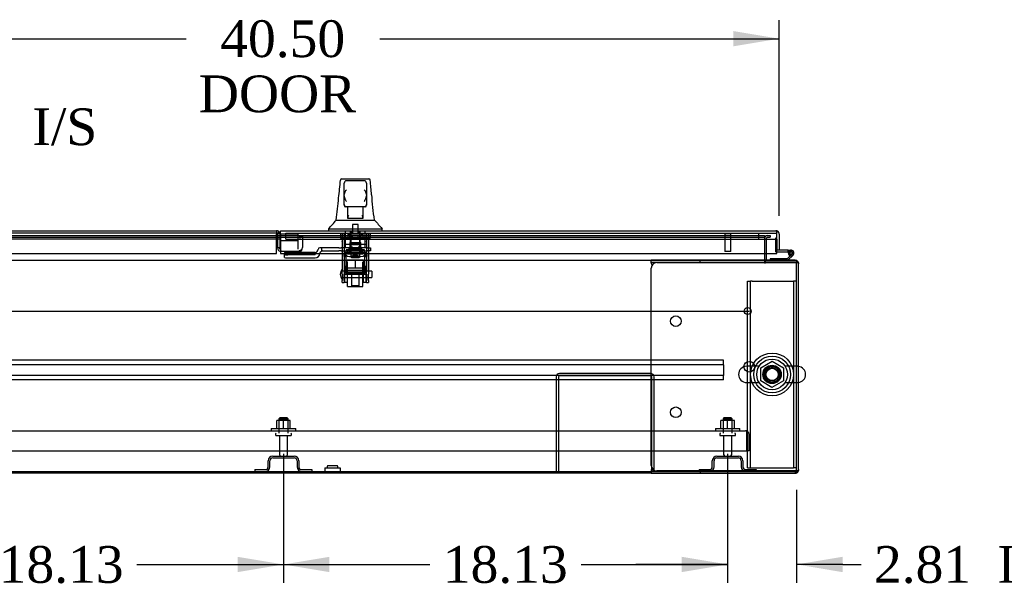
# Model space of a CAD drawing. Header units: inches. Extents: x 1 to 359, y -2 to 239.
# Tile 2 of 17: x 88 to 128, y 23 to 47. Entities that reach past the tile are written whole.
import ezdxf
from ezdxf.enums import TextEntityAlignment as Align
from ezdxf.lldxf.tags import DXFTag

# ---------------------------------------------------------------- set-up
doc = ezdxf.new("R2010")
doc.units = ezdxf.units.IN
doc.header["$MEASUREMENT"] = 0
for name, color, linetype in [('COM40563', 7, 'Continuous'), ('COM43131', 7, 'Continuous'), ('COM50521', 7, 'Continuous'), ('COM50799-1', 7, 'Continuous'), ('COM54578-50', 7, 'Continuous'), ('COM54928-1', 7, 'Continuous'), ('COM55702-52', 7, 'Continuous'), ('COM56694-1', 7, 'Continuous'), ('COM70223', 7, 'Continuous'), ('COM70838', 7, 'Continuous'), ('COM70839-8', 7, 'Continuous'), ('COM71160-1', 7, 'Continuous'), ('COM71161-1', 7, 'Continuous'), ('Default', 7, 'Continuous'), ('GSK11033', 7, 'Continuous'), ('HAN13066', 7, 'Continuous'), ('HAN13066_NUT', 7, 'Continuous'), ('HAN13066_SCREW', 7, 'Continuous'), ('HAN_NUT', 7, 'Continuous'), ('NTS166105', 7, 'Continuous'), ('NTS16640', 7, 'Continuous'), ('NTS166905', 7, 'Continuous'), ('NTS18147', 7, 'Continuous'), ('ROL87452', 7, 'Continuous'), ('RVT17786', 7, 'Continuous'), ('RVT19000', 7, 'Continuous'), ('SCS00680', 7, 'Continuous'), ('SPC87323', 7, 'Continuous'), ('STD21878', 7, 'Continuous'), ('STD26094', 7, 'Continuous'), ('STD26265', 7, 'Continuous'), ('WAF25059', 7, 'Continuous'), ('WAF25362', 7, 'Continuous'), ('WAF25376', 7, 'Continuous'), ('WAM254785', 7, 'Continuous'), ('WAM30038', 7, 'Continuous')]:
    doc.layers.add(name, color=color, linetype=linetype)
doc.styles.add('SEACAD_Times_New_Roman', font='times.ttf')
tags = doc.linetypes.add('CENTER2', pattern=[1.125, 0.75, -0.125, 0.125, -0.125]).pattern_tags.tags
tags[10:11] = [DXFTag(74, 4), DXFTag(75, 0), DXFTag(340, '0'), DXFTag(46, 0.0), DXFTag(50, 0.0), DXFTag(44, 0.0), DXFTag(45, 0.0)]
tags[8:9] = [DXFTag(74, 4), DXFTag(75, 0), DXFTag(340, '0'), DXFTag(46, 0.0), DXFTag(50, 0.0), DXFTag(44, 0.0), DXFTag(45, 0.0)]
tags[6:7] = [DXFTag(74, 4), DXFTag(75, 0), DXFTag(340, '0'), DXFTag(46, 0.0), DXFTag(50, 0.0), DXFTag(44, 0.0), DXFTag(45, 0.0)]
tags[4:5] = [DXFTag(74, 4), DXFTag(75, 0), DXFTag(340, '0'), DXFTag(46, 0.0), DXFTag(50, 0.0), DXFTag(44, 0.0), DXFTag(45, 0.0)]
tags = doc.linetypes.add('HIDDEN2', pattern=[0.1875, 0.125, -0.0625]).pattern_tags.tags
tags[6:7] = [DXFTag(74, 4), DXFTag(75, 0), DXFTag(340, '0'), DXFTag(46, 0.0), DXFTag(50, 0.0), DXFTag(44, 0.0), DXFTag(45, 0.0)]
tags[4:5] = [DXFTag(74, 4), DXFTag(75, 0), DXFTag(340, '0'), DXFTag(46, 0.0), DXFTag(50, 0.0), DXFTag(44, 0.0), DXFTag(45, 0.0)]
doc.dimstyles.new('HAMMOND_(STH_-_300x200)', dxfattribs={"dimtxt": 1.5, "dimasz": 1.875, "dimexe": 0.75, "dimexo": 0.75, "dimgap": 0.375, "dimtad": 0, "dimtih": 1, "dimtoh": 1, "dimzin": 0, "dimdsep": 46, "dimtxsty": 'SEACAD_Times_New_Roman', "dimblk1": '_SE_FILLED', "dimblk2": '_SE_FILLED', "dimsah": 1, "dimcen": 0.75, "dimadec": 0, "dimazin": 0, "dimtfac": 0.8, "dimtofl": 0, "dimtmove": 0, "dimatfit": 3, "dimfxl": 0, "dimtolj": 1, "dimtzin": 0, "dimarcsym": 0})

# ---------------------------------------------------------------- blocks, each defined once
blk = doc.blocks.new('SEANNOT_GROUP4')
at = {"layer": 'Default', "color": 7, "linetype": 'CENTER2'}
blk.add_line((79.919, 34.922), (117.976, 34.922), dxfattribs=at)
blk = doc.blocks.new('SE1')
at = {"layer": 'COM40563', "color": 7, "linetype": 'HIDDEN2'}
for p, q in [((117.907, 36.148), (118.032, 36.148)), ((117.907, 28.523), (117.907, 36.148)), ((118.032, 28.523), (118.032, 36.148)), ((118.092, 36.148), (118.032, 36.148)), ((118.092, 36.148), (119.722, 36.148)), ((119.722, 36.148), (119.782, 36.148)), ((119.782, 36.148), (119.782, 28.523)), ((119.907, 36.148), (119.782, 36.148)), ((117.907, 28.523), (118.032, 28.523)), ((118.032, 28.523), (118.092, 28.523)), ((118.092, 28.523), (119.722, 28.523)), ((119.722, 28.523), (119.782, 28.523)), ((119.907, 28.523), (119.782, 28.523))]:
    blk.add_line(p, q, dxfattribs=at)
blk.add_circle((118.907, 32.336), 0.375, dxfattribs=at)
at = {"layer": 'COM43131', "color": 7, "linetype": 'HIDDEN2'}
for p, q in [((80.112, 30.035), (117.826, 30.035)), ((117.826, 30.035), (117.826, 30.035)), ((117.826, 30.035), (117.826, 30.035)), ((117.826, 30.035), (117.826, 30.035)), ((117.874, 29.892), (117.874, 30.006)), ((117.874, 29.955), (117.913, 30.006)), ((117.874, 29.892), (117.874, 29.955)), ((117.874, 29.211), (117.874, 29.892)), ((117.874, 29.892), (117.874, 29.892)), ((117.874, 29.211), (117.874, 29.892)), ((117.969, 29.211), (117.969, 29.892)), ((80.064, 29.211), (117.874, 29.211)), ((117.969, 29.211), (117.874, 29.211))]:
    blk.add_line(p, q, dxfattribs=at)
for start, end in [(89.9238, 90), (52.4964, 89.8439), (0, 52.4964)]:
    blk.add_arc((117.826, 29.892), 0.143, start, end, dxfattribs=at)
blk.add_open_spline([(117.874, 30.006), (117.866, 30.015), (117.858, 30.022), (117.846, 30.03), (117.842, 30.032), (117.834, 30.034), (117.83, 30.035), (117.826, 30.035)], degree=3, knots=[0, 0, 0, 0, 0.5, 0.5, 0.75, 0.75, 1, 1, 1, 1], dxfattribs=at)
at = {"layer": 'COM50521', "color": 7, "linetype": 'HIDDEN2'}
for p, q in [((110.094, 32.235), (110.094, 28.378)), ((110.189, 32.235), (110.189, 28.378)), ((113.951, 32.378), (110.237, 32.378)), ((113.951, 32.283), (110.237, 32.283)), ((113.999, 28.378), (113.999, 32.235)), ((114.094, 28.378), (114.094, 32.235))]:
    blk.add_line(p, q, dxfattribs=at)
for centre, radius, start, end in [((110.237, 32.235), 0.143, 90, 180), ((110.237, 32.235), 0.048, 90, 180), ((113.951, 32.235), 0.143, 0, 90), ((113.951, 32.235), 0.048, 0, 90)]:
    blk.add_arc(centre, radius, start, end, dxfattribs=at)
at = {"layer": 'COM50799-1', "color": 7, "linetype": 'Continuous'}
for p, q in [((78.841, 38.204), (98.68, 38.204)), ((98.68, 38.204), (98.68, 38.061)), ((98.68, 37.266), (98.68, 38.061)), ((78.793, 37.266), (98.68, 37.266))]:
    blk.add_line(p, q, dxfattribs=at)
at = {"layer": 'COM50799-1', "color": 7, "linetype": 'HIDDEN2'}
for p, q in [((98.728, 38.061), (98.728, 37.502)), ((98.823, 38.061), (98.823, 38.059)), ((98.823, 37.809), (98.823, 37.502)), ((99.604, 37.989), (98.843, 37.989)), ((98.843, 37.922), (98.843, 37.989)), ((99.604, 37.922), (98.843, 37.922)), ((98.843, 37.922), (98.843, 37.4)), ((99.638, 37.999), (99.705, 37.952)), ((99.677, 37.983), (99.747, 37.983)), ((99.747, 37.983), (99.747, 37.518)), ((98.823, 37.502), (98.728, 37.502)), ((98.843, 37.4), (98.871, 37.4)), ((98.871, 37.359), (98.871, 37.4)), ((99.604, 37.4), (99.604, 37.359)), ((99.687, 37.419), (99.705, 37.4)), ((99.747, 37.502), (99.747, 37.518)), ((99.604, 37.359), (98.871, 37.359))]:
    blk.add_line(p, q, dxfattribs=at)
at = {"layer": 'COM50799-1', "color": 7, "linetype": 'Continuous'}
blk.add_arc((98.68, 38.061), 0.143, 19.7124, 90, dxfattribs=at)
at = {"layer": 'COM50799-1', "color": 7, "linetype": 'HIDDEN2'}
for centre, radius, start, end in [((98.68, 38.061), 0.048, 340.9432, 90), ((98.68, 38.061), 0.143, 7.9484, 19.7124), ((98.68, 38.061), 0.143, 0, 7.9484), ((99.687, 38.062), 0.0803, 240.2308, 262.3377), ((98.871, 37.502), 0.143, 180, 270), ((98.871, 37.502), 0.048, 180, 234.3147), ((99.604, 37.502), 0.143, 270, 315), ((99.627, 37.521), 0.121, 310.7019, 358.5657), ((99.604, 37.502), 0.143, 315, 0)]:
    blk.add_arc(centre, radius, start, end, dxfattribs=at)
for centre, major_axis, start_param, end_param in [((99.604, 38.023), (-0.048, 0), 1.570796, 2.356194), ((99.604, 38.023), (-0.143, 0), 1.570796, 2.356194), ((99.604, 37.502), (0.143, 0), 4.712389, 5.497787)]:
    blk.add_ellipse(centre, major_axis=major_axis, ratio=0.707107, start_param=start_param, end_param=end_param, dxfattribs=at)
for points, degree, knots in [([(98.821, 38.08), (98.809, 38.082), (98.8, 38.085), (98.795, 38.086), (98.79, 38.088), (98.785, 38.09), (98.725, 38.045)], 2, [0, 0, 0, 0.5, 0.5, 0.75, 0.75, 1, 1, 1]), ([(99.705, 37.952), (99.718, 37.954), (99.729, 37.959), (99.743, 37.97), (99.747, 37.976), (99.747, 37.983)], 3, [0, 0, 0, 0, 0.5, 0.5, 1, 1, 1, 1])]:
    blk.add_open_spline(points, degree=degree, knots=knots, dxfattribs=at)
at = {"layer": 'COM54578-50', "color": 7, "linetype": 'HIDDEN2'}
for p, q in [((119.041, 37.896), (119.041, 37.372)), ((119.103, 37.896), (119.041, 37.896)), ((118.831, 36.994), (118.831, 36.994)), ((119.066, 37.347), (119.102, 37.347)), ((119.55, 36.994), (119.55, 36.994)), ((119.628, 37.297), (119.566, 37.302)), ((119.579, 37.347), (119.683, 37.347)), ((119.62, 37.292), (119.628, 37.292)), ((119.719, 37.25), (119.698, 37.229))]:
    blk.add_line(p, q, dxfattribs=at)
at = {"layer": 'COM54578-50', "color": 7, "linetype": 'Continuous'}
for p, q in [((119.566, 37.409), (119.198, 37.409)), ((119.566, 37.347), (119.566, 37.409)), ((119.566, 37.409), (119.683, 37.409)), ((118.831, 37.056), (118.831, 36.994)), ((119.524, 37.056), (118.831, 37.056)), ((119.102, 37.347), (119.566, 37.347)), ((119.698, 37.229), (119.524, 37.056)), ((119.55, 36.994), (119.761, 37.205)), ((119.566, 37.347), (119.579, 37.347)), ((119.566, 37.292), (119.62, 37.292)), ((119.62, 37.304), (119.62, 37.279)), ((119.695, 37.354), (119.67, 37.354)), ((119.67, 37.229), (119.695, 37.229)), ((119.745, 37.279), (119.745, 37.304))]:
    blk.add_line(p, q, dxfattribs=at)
at = {"layer": 'COM54578-50', "color": 7, "linetype": 'HIDDEN2'}
for centre, radius, start, end in [((119.066, 37.372), 0.025, 180, 270), ((119.683, 37.292), 0.055, 311.1959, 180), ((119.683, 37.292), 0.055, 180, 311.1959), ((119.683, 37.292), 0.117, 252.9726, 312.392)]:
    blk.add_arc(centre, radius, start, end, dxfattribs=at)
at = {"layer": 'COM54578-50', "color": 7, "linetype": 'Continuous'}
for centre, radius, start, end in [((119.683, 37.292), 0.117, 312.392, 180), ((119.683, 37.292), 0.117, 180, 252.9726), ((119.67, 37.304), 0.05, 90, 180), ((119.67, 37.279), 0.05, 180, 270), ((119.695, 37.304), 0.05, 0, 90), ((119.695, 37.279), 0.05, 270, 0)]:
    blk.add_arc(centre, radius, start, end, dxfattribs=at)
at = {"layer": 'COM54928-1', "color": 7, "linetype": 'Continuous'}
for p, q in [((113.979, 36.899), (113.979, 36.994)), ((115.979, 36.994), (113.979, 36.994)), ((115.979, 36.899), (115.979, 36.994)), ((119.836, 36.994), (115.979, 36.994)), ((113.979, 36.899), (113.979, 36.889)), ((115.979, 36.899), (113.979, 36.899)), ((113.979, 28.621), (113.979, 36.679)), ((113.99, 36.851), (114.003, 36.779)), ((114.199, 36.899), (119.836, 36.899)), ((119.836, 36.899), (115.979, 36.899)), ((119.97, 36.899), (119.836, 36.899)), ((119.836, 36.899), (119.836, 36.899)), ((119.836, 36.899), (119.97, 36.899)), ((119.979, 28.449), (119.979, 36.851)), ((113.979, 28.411), (113.979, 28.401)), ((113.979, 28.401), (113.979, 28.306)), ((113.979, 28.401), (115.979, 28.401)), ((113.979, 28.306), (115.979, 28.306)), ((114.003, 28.521), (113.99, 28.449)), ((119.836, 28.401), (114.199, 28.401)), ((115.979, 28.401), (115.979, 28.306)), ((115.979, 28.401), (119.836, 28.401)), ((115.979, 28.306), (119.836, 28.306)), ((119.97, 28.401), (119.836, 28.401)), ((119.836, 28.401), (119.836, 28.401)), ((119.836, 28.401), (119.97, 28.401))]:
    blk.add_line(p, q, dxfattribs=at)
for centre in [(114.979, 34.509), (117.979, 32.65), (114.979, 30.791)]:
    blk.add_circle(centre, 0.218, dxfattribs=at)
for centre, radius, start, end in [((119.836, 36.851), 0.143, 19.6129, 90), ((114.199, 36.679), 0.22, 90, 180), ((113.671, 36.782), 0.326, 12.3258, 19.284), ((119.836, 36.851), 0.143, 0, 19.6129), ((114.199, 28.621), 0.22, 180, 270), ((113.671, 28.519), 0.326, 340.716, 347.6742), ((119.836, 28.449), 0.143, 270, 340.3871), ((119.836, 28.449), 0.143, 340.3871, 0)]:
    blk.add_arc(centre, radius, start, end, dxfattribs=at)
for centre, start_param, end_param in [((119.836, 36.851), 3.141593, 3.483903), ((119.836, 28.449), 2.799282, 3.141593)]:
    blk.add_ellipse(centre, major_axis=(-0.143, 0), ratio=0.99836, start_param=start_param, end_param=end_param, dxfattribs=at)
at = {"layer": 'COM55702-52', "color": 7, "linetype": 'HIDDEN2'}
for p, q in [((98.531, 29.003), (99.406, 29.003)), ((98.531, 28.931), (99.406, 28.931)), ((116.656, 29.003), (117.531, 29.003)), ((116.656, 28.931), (117.531, 28.931)), ((98.344, 28.566), (98.344, 28.816)), ((98.416, 28.566), (98.416, 28.816)), ((99.522, 28.816), (99.522, 28.566)), ((99.594, 28.816), (99.594, 28.566)), ((116.469, 28.566), (116.469, 28.816)), ((116.541, 28.566), (116.541, 28.816)), ((117.647, 28.816), (117.647, 28.566)), ((117.719, 28.816), (117.719, 28.566)), ((97.806, 28.45), (98.228, 28.45)), ((97.806, 28.45), (97.806, 28.378)), ((99.709, 28.45), (100.131, 28.45)), ((100.131, 28.45), (100.131, 28.378)), ((115.931, 28.45), (116.353, 28.45)), ((115.931, 28.45), (115.931, 28.378)), ((117.834, 28.45), (118.256, 28.45)), ((118.256, 28.45), (118.256, 28.378))]:
    blk.add_line(p, q, dxfattribs=at)
for centre, radius, start, end in [((98.531, 28.816), 0.188, 90, 180), ((98.531, 28.816), 0.116, 90, 180), ((99.406, 28.816), 0.188, 0, 90), ((99.406, 28.816), 0.115, 0, 90), ((116.656, 28.816), 0.187, 90, 180), ((116.656, 28.816), 0.115, 90, 180), ((117.531, 28.816), 0.188, 0, 90), ((117.531, 28.816), 0.116, 0, 90), ((98.228, 28.566), 0.188, 270, 0), ((98.228, 28.566), 0.116, 270, 0), ((99.709, 28.566), 0.188, 180, 270), ((99.709, 28.566), 0.116, 180, 270), ((116.353, 28.566), 0.188, 270, 0), ((116.353, 28.566), 0.116, 270, 0), ((117.834, 28.566), 0.188, 180, 270), ((117.834, 28.566), 0.115, 180, 270)]:
    blk.add_arc(centre, radius, start, end, dxfattribs=at)
at = {"layer": 'COM56694-1', "color": 7, "linetype": 'Continuous'}
for p, q in [((98.841, 38.204), (119.055, 38.204)), ((98.841, 38.061), (98.841, 38.204)), ((119.055, 38.204), (119.055, 38.204)), ((119.055, 38.204), (119.055, 38.204)), ((119.055, 38.204), (119.055, 38.204)), ((119.102, 38.061), (119.102, 38.174)), ((119.103, 38.123), (119.142, 38.174)), ((98.841, 38.061), (98.841, 37.266)), ((119.102, 37.266), (119.102, 38.061)), ((119.103, 38.061), (119.103, 38.123)), ((119.103, 38.061), (119.103, 38.061)), ((119.103, 37.859), (119.103, 37.409)), ((119.198, 38.061), (119.198, 37.409)), ((119.198, 37.409), (119.103, 37.409)), ((98.841, 37.266), (119.102, 37.266))]:
    blk.add_line(p, q, dxfattribs=at)
for start, end in [(89.9238, 90), (52.4964, 89.8439), (0, 52.4964)]:
    blk.add_arc((119.055, 38.061), 0.143, start, end, dxfattribs=at)
blk.add_open_spline([(119.102, 38.174), (119.094, 38.183), (119.087, 38.191), (119.075, 38.198), (119.071, 38.2), (119.063, 38.203), (119.059, 38.204), (119.055, 38.204)], degree=3, knots=[0, 0, 0, 0, 0.5, 0.5, 0.75, 0.75, 1, 1, 1, 1], dxfattribs=at)
at = {"layer": 'COM70223', "color": 7, "linetype": 'HIDDEN2'}
for p, q in [((116.923, 32.922), (80.923, 32.922)), ((116.923, 32.734), (80.923, 32.734)), ((116.923, 32.879), (116.923, 32.922)), ((116.923, 32.777), (116.923, 32.879)), ((116.923, 32.734), (116.923, 32.777)), ((116.923, 32.734), (116.923, 32.297)), ((116.923, 32.297), (80.923, 32.297)), ((116.923, 32.254), (116.923, 32.297)), ((116.923, 32.152), (116.923, 32.254)), ((116.923, 32.109), (116.923, 32.152)), ((116.923, 32.109), (80.923, 32.109))]:
    blk.add_line(p, q, dxfattribs=at)
at = {"layer": 'COM70838', "color": 7, "linetype": 'HIDDEN2'}
for p, q in [((100.386, 37.442), (100.386, 37.444)), ((100.516, 37.502), (100.446, 37.502)), ((100.516, 37.502), (100.516, 37.363)), ((101.229, 37.502), (100.516, 37.502)), ((100.571, 37.377), (101.229, 37.377)), ((101.229, 37.502), (101.317, 37.502)), ((101.317, 37.377), (101.229, 37.377)), ((102.401, 37.502), (101.317, 37.502)), ((101.317, 37.377), (101.883, 37.377)), ((101.918, 37.377), (102.401, 37.377)), ((102.401, 37.502), (102.526, 37.502)), ((102.526, 37.377), (102.401, 37.377)), ((102.526, 37.502), (102.526, 37.377)), ((100.261, 37.316), (99.016, 37.316)), ((99.016, 37.316), (99.016, 37.234)), ((99.016, 37.108), (99.016, 37.234)), ((100.261, 37.216), (99.141, 37.216)), ((99.141, 37.09), (100.261, 37.09)), ((100.261, 37.216), (100.261, 37.319)), ((100.454, 37.283), (100.454, 37.26))]:
    blk.add_line(p, q, dxfattribs=at)
for centre, radius, start, end in [((100.261, 37.444), 0.125, 270, 0), ((100.446, 37.442), 0.06, 90, 180), ((100.571, 37.26), 0.117, 90, 118.0398), ((100.261, 37.283), 0.193, 270, 0), ((100.571, 37.26), 0.117, 118.0398, 180)]:
    blk.add_arc(centre, radius, start, end, dxfattribs=at)
for centre, major_axis, start_param, end_param in [((99.141, 37.234), (-0.125, 0), 0, 1.570796), ((99.141, 37.108), (0.125, 0), 3.141593, 4.712389)]:
    blk.add_ellipse(centre, major_axis=major_axis, ratio=0.145455, start_param=start_param, end_param=end_param, dxfattribs=at)
at = {"layer": 'COM70839-8', "color": 7, "linetype": 'HIDDEN2'}
for p, q in [((101.37, 38.08), (101.37, 37.77)), ((101.44, 38.08), (101.37, 38.08)), ((101.37, 37.76), (101.37, 37.77)), ((101.44, 38.08), (101.44, 37.77)), ((101.44, 37.77), (101.44, 37.76)), ((102.362, 38.08), (102.362, 37.77)), ((102.432, 38.08), (102.362, 38.08)), ((102.362, 37.76), (102.362, 37.77)), ((102.432, 38.08), (102.432, 37.77)), ((102.432, 37.77), (102.432, 37.76)), ((101.37, 37.76), (101.37, 36.589)), ((101.44, 37.76), (101.44, 36.589)), ((102.362, 37.637), (101.44, 37.637)), ((102.362, 37.76), (102.362, 36.589)), ((102.432, 37.76), (102.432, 36.589)), ((101.44, 37.31), (102.362, 37.31)), ((101.667, 37.322), (101.667, 37.358)), ((102.135, 37.358), (102.135, 37.322)), ((101.37, 36.425), (101.37, 36.589)), ((101.44, 36.589), (101.44, 36.425)), ((102.362, 36.425), (102.362, 36.589)), ((102.432, 36.589), (102.432, 36.425)), ((101.37, 36.425), (101.37, 36.167)), ((101.37, 36.092), (101.37, 36.167)), ((102.362, 36.488), (101.44, 36.488)), ((101.44, 36.167), (101.44, 36.425)), ((101.44, 36.423), (102.362, 36.423)), ((101.44, 36.167), (101.44, 36.092)), ((102.362, 36.425), (102.362, 36.167)), ((102.362, 36.092), (102.362, 36.167)), ((102.432, 36.167), (102.432, 36.425)), ((102.432, 36.167), (102.432, 36.092)), ((101.37, 36.092), (101.44, 36.092)), ((102.362, 36.092), (102.432, 36.092))]:
    blk.add_line(p, q, dxfattribs=at)
blk.add_ellipse((101.901, 37.634), major_axis=(-0.14, 0), ratio=0.014373, dxfattribs=at)
for centre, major_axis in [((101.901, 37.358), (-0.234, 0)), ((101.901, 37.322), (0.234, 0))]:
    blk.add_ellipse(centre, major_axis=major_axis, ratio=0.014373, start_param=3.141593, end_param=6.283185, dxfattribs=at)
at = {"layer": 'COM71160-1', "color": 7, "linetype": 'HIDDEN2'}
for p, q in [((118.676, 37.266), (118.676, 37.899)), ((118.712, 38.007), (118.834, 38.007)), ((118.712, 37.935), (118.834, 37.935)), ((118.834, 38.007), (118.834, 37.935)), ((118.634, 36.994), (119.848, 36.994)), ((118.634, 36.922), (118.634, 36.994)), ((119.871, 28.306), (119.836, 28.306))]:
    blk.add_line(p, q, dxfattribs=at)
at = {"layer": 'COM71160-1', "color": 7, "linetype": 'Continuous'}
for p, q in [((118.676, 37.03), (118.676, 37.266)), ((119.848, 36.994), (119.871, 36.994)), ((119.979, 36.886), (119.979, 36.851)), ((113.979, 28.306), (83.916, 28.306)), ((119.979, 28.449), (119.979, 28.414))]:
    blk.add_line(p, q, dxfattribs=at)
at = {"layer": 'COM71160-1', "color": 7, "linetype": 'HIDDEN2'}
for centre, radius, start, end in [((118.712, 37.899), 0.108, 90, 180), ((118.712, 37.899), 0.036, 90, 180), ((118.712, 37.03), 0.108, 199.1901, 223.7617), ((118.712, 37.03), 0.036, 260.4396, 270), ((119.871, 36.886), 0.036, 0, 90), ((119.871, 28.414), 0.036, 270, 0)]:
    blk.add_arc(centre, radius, start, end, dxfattribs=at)
at = {"layer": 'COM71160-1', "color": 7, "linetype": 'Continuous'}
for centre, radius, start, end in [((118.712, 37.03), 0.108, 180, 199.1901), ((118.712, 37.03), 0.036, 180, 260.4396), ((119.871, 36.886), 0.108, 0, 90), ((119.871, 28.414), 0.108, 270, 0)]:
    blk.add_arc(centre, radius, start, end, dxfattribs=at)
at = {"layer": 'COM71161-1', "color": 7, "linetype": 'HIDDEN2'}
for p, q in [((79.291, 38.007), (118.604, 38.007)), ((79.291, 37.935), (118.604, 37.935)), ((118.604, 38.007), (118.604, 37.935)), ((118.604, 37.935), (118.604, 37.899)), ((118.604, 37.899), (118.604, 37.266)), ((113.979, 36.994), (118.604, 36.994)), ((118.604, 36.994), (118.604, 36.886)), ((118.604, 36.994), (118.604, 36.994)), ((118.604, 36.886), (118.634, 36.886)), ((119.907, 36.922), (118.634, 36.922)), ((118.634, 36.886), (118.634, 36.922)), ((119.907, 28.378), (119.907, 36.922)), ((113.979, 28.378), (119.907, 28.378))]:
    blk.add_line(p, q, dxfattribs=at)
at = {"layer": 'COM71161-1', "color": 7, "linetype": 'Continuous'}
for p, q in [((83.916, 36.994), (113.979, 36.994)), ((118.604, 37.266), (118.604, 37.03)), ((118.604, 36.994), (118.604, 37.03)), ((83.916, 28.378), (113.979, 28.378))]:
    blk.add_line(p, q, dxfattribs=at)
at = {"layer": 'GSK11033', "color": 7, "linetype": 'HIDDEN2'}
for p, q in [((98.68, 38.109), (78.793, 38.109)), ((98.68, 37.859), (78.793, 37.859)), ((99.573, 38.059), (98.841, 38.059)), ((98.841, 37.809), (99.573, 37.809)), ((99.071, 37.859), (99.071, 38.109)), ((99.071, 38.109), (119.102, 38.109)), ((99.071, 37.859), (119.102, 37.859)), ((99.573, 37.809), (99.573, 38.059)), ((99.573, 37.454), (99.573, 37.809)), ((118.353, 38.109), (118.353, 37.859)), ((98.823, 37.454), (98.823, 37.502)), ((98.871, 37.454), (98.823, 37.454))]:
    blk.add_line(p, q, dxfattribs=at)
at = {"layer": 'GSK11033', "color": 7, "linetype": 'Continuous'}
for p, q in [((98.824, 38.109), (98.68, 38.109)), ((98.824, 37.859), (98.68, 37.859)), ((98.841, 38.059), (98.823, 38.059)), ((98.823, 38.059), (98.823, 37.809)), ((98.823, 37.809), (98.841, 37.809)), ((98.824, 38.109), (98.824, 37.859)), ((119.102, 38.109), (119.103, 38.109)), ((119.102, 37.859), (119.103, 37.859)), ((119.103, 37.859), (119.103, 38.109))]:
    blk.add_line(p, q, dxfattribs=at)
at = {"layer": 'HAN13066', "color": 7, "linetype": 'Continuous'}
for p, q in [((101.295, 40.263), (101.295, 40.265)), ((101.355, 40.319), (102.446, 40.319)), ((102.266, 40.239), (101.536, 40.239)), ((102.506, 40.264), (102.506, 40.262)), ((101.446, 39.676), (101.446, 40.149)), ((102.356, 40.149), (102.356, 39.676)), ((101.446, 39.269), (101.446, 39.676)), ((102.356, 39.676), (102.356, 39.269)), ((101.446, 39.239), (101.446, 39.269)), ((101.536, 39.179), (101.506, 39.179)), ((102.266, 39.179), (101.536, 39.179)), ((101.601, 38.747), (101.601, 39.179)), ((102.201, 39.179), (102.201, 38.747)), ((102.296, 39.179), (102.266, 39.179)), ((102.356, 39.269), (102.356, 39.239)), ((101.111, 38.639), (101.321, 38.639)), ((101.321, 38.639), (101.434, 38.639)), ((101.434, 38.639), (101.642, 38.639)), ((101.601, 38.707), (101.601, 38.747)), ((101.816, 38.704), (101.631, 38.704)), ((101.642, 38.639), (101.71, 38.639)), ((101.71, 38.639), (101.801, 38.639)), ((101.801, 38.639), (101.841, 38.639)), ((101.986, 38.704), (101.816, 38.704)), ((101.841, 38.639), (101.96, 38.639)), ((101.96, 38.639), (102.257, 38.639)), ((102.171, 38.704), (101.986, 38.704)), ((102.201, 38.747), (102.201, 38.707)), ((102.257, 38.639), (102.367, 38.639)), ((102.367, 38.639), (102.69, 38.639)), ((100.811, 38.287), (100.811, 38.204)), ((100.811, 38.284), (101.162, 38.284)), ((101.162, 38.284), (101.395, 38.284)), ((101.395, 38.284), (101.841, 38.284)), ((101.841, 38.284), (101.96, 38.284)), ((101.96, 38.284), (102.011, 38.284)), ((102.011, 38.284), (102.159, 38.284)), ((102.159, 38.284), (102.639, 38.284)), ((102.639, 38.284), (102.99, 38.284)), ((102.99, 38.204), (102.99, 38.287))]:
    blk.add_line(p, q, dxfattribs=at)
at = {"layer": 'HAN13066', "color": 7, "linetype": 'HIDDEN2'}
for p, q in [((101.505, 37.502), (101.505, 38.204)), ((101.701, 37.502), (101.701, 38.204)), ((101.738, 38.204), (101.738, 38.079)), ((102.063, 38.079), (102.063, 38.204)), ((102.1, 37.502), (102.1, 38.204)), ((102.296, 37.502), (102.296, 38.204)), ((101.741, 37.377), (101.741, 37.502)), ((102.061, 37.377), (102.061, 37.502)), ((101.741, 36.472), (101.741, 35.951)), ((102.061, 35.951), (102.061, 36.472)), ((102.061, 35.951), (101.741, 35.951)), ((101.741, 35.951), (101.771, 35.921)), ((101.771, 35.921), (102.031, 35.921)), ((102.031, 35.921), (102.061, 35.951))]:
    blk.add_line(p, q, dxfattribs=at)
at = {"layer": 'HAN13066', "color": 7, "linetype": 'Continuous'}
for centre, radius, start, end in [((101.355, 40.259), 0.06, 89.9925, 174.0071), ((101.536, 40.149), 0.09, 90, 180), ((102.266, 40.149), 0.09, 0, 90), ((102.446, 40.259), 0.06, 5.5758, 90.0089), ((101.705, 39.668), 0.259, 130.7149, 177.9019), ((102.096, 39.668), 0.259, 2.0981, 49.2851), ((42.237, 46.031), 59.339, 352.84306, 353.72201), ((101.487, 39.676), 0.0411, 178.3464, 179.9974), ((102.314, 39.676), 0.0411, 0.0026, 1.6536), ((109.798, 39.916), 7.239, 181.9265, 190.161), ((101.536, 39.269), 0.09, 180, 270), ((101.506, 39.239), 0.06, 180, 270), ((102.266, 39.269), 0.09, 270, 0), ((102.296, 39.239), 0.06, 270, 0), ((97.359, 41.618), 4.799, 315.9905, 321.6256), ((115.106, 48.828), 16.062, 219.3746, 221.0327)]:
    blk.add_arc(centre, radius, start, end, dxfattribs=at)
for points in [[(101.22, 39.543), (101.245, 39.783), (101.27, 40.023), (101.295, 40.263)], [(102.563, 39.672), (102.544, 39.869), (102.525, 40.066), (102.506, 40.262)]]:
    blk.add_open_spline(points, degree=3, dxfattribs=at)
for points, knots in [([(101.536, 39.393), (101.53, 39.406), (101.525, 39.418), (101.515, 39.442), (101.51, 39.454), (101.495, 39.491), (101.486, 39.515), (101.473, 39.55), (101.469, 39.562), (101.462, 39.586), (101.458, 39.598), (101.45, 39.633), (101.446, 39.655), (101.446, 39.677)], [0, 0, 0, 0, 0.125, 0.125, 0.25, 0.25, 0.5, 0.5, 0.625, 0.625, 0.75, 0.75, 1, 1, 1, 1]), ([(102.355, 39.677), (102.355, 39.655), (102.351, 39.633), (102.343, 39.598), (102.339, 39.586), (102.332, 39.562), (102.328, 39.55), (102.315, 39.515), (102.306, 39.491), (102.291, 39.454), (102.286, 39.442), (102.276, 39.418), (102.271, 39.406), (102.266, 39.393)], [0, 0, 0, 0, 0.25, 0.25, 0.375, 0.375, 0.5, 0.5, 0.75, 0.75, 0.875, 0.875, 1, 1, 1, 1]), ([(101.601, 38.747), (101.601, 38.753), (101.602, 38.76), (101.606, 38.773), (101.608, 38.78), (101.617, 38.8), (101.624, 38.814), (101.631, 38.829)], [0, 0, 0, 0, 0.25, 0.25, 0.5, 0.5, 1, 1, 1, 1]), ([(101.631, 38.704), (101.627, 38.704), (101.623, 38.704), (101.615, 38.704), (101.612, 38.704), (101.606, 38.704), (101.604, 38.704), (101.601, 38.705), (101.601, 38.706), (101.601, 38.707)], [0, 0, 0, 0, 0.25, 0.25, 0.5, 0.5, 0.75, 0.75, 1, 1, 1, 1]), ([(102.171, 38.829), (102.177, 38.814), (102.184, 38.8), (102.193, 38.78), (102.195, 38.773), (102.199, 38.76), (102.201, 38.753), (102.201, 38.747)], [0, 0, 0, 0, 0.5, 0.5, 0.75, 0.75, 1, 1, 1, 1]), ([(102.201, 38.707), (102.201, 38.706), (102.2, 38.705), (102.197, 38.704), (102.195, 38.704), (102.186, 38.703), (102.178, 38.704), (102.171, 38.704)], [0, 0, 0, 0, 0.25, 0.25, 0.5, 0.5, 1, 1, 1, 1])]:
    blk.add_open_spline(points, degree=3, knots=knots, dxfattribs=at)
at = {"layer": 'HAN13066_NUT', "color": 7, "linetype": 'HIDDEN2'}
for p, q in [((101.901, 37.002), (101.568, 37.002)), ((101.568, 36.677), (101.568, 37.002)), ((102.233, 37.002), (101.901, 37.002)), ((101.901, 36.677), (101.901, 37.002)), ((102.233, 36.677), (102.233, 37.002)), ((101.734, 36.677), (101.568, 36.677)), ((101.568, 36.677), (101.568, 36.627)), ((101.598, 36.597), (102.203, 36.597)), ((101.901, 36.677), (101.734, 36.677)), ((102.067, 36.677), (101.901, 36.677)), ((102.233, 36.677), (102.067, 36.677)), ((102.233, 36.627), (102.233, 36.677))]:
    blk.add_line(p, q, dxfattribs=at)
for centre, start, end in [((101.598, 36.627), 180, 270), ((102.203, 36.627), 270, 0)]:
    blk.add_arc(centre, 0.03, start, end, dxfattribs=at)
at = {"layer": 'HAN13066_SCREW', "color": 7, "linetype": 'HIDDEN2'}
for p, q in [((102.017, 38.454), (101.785, 38.454)), ((101.785, 38.454), (101.785, 38.079)), ((102.017, 38.079), (102.017, 38.454)), ((102.163, 38.079), (101.638, 38.079)), ((101.638, 38.079), (101.638, 38.009)), ((102.163, 38.009), (101.638, 38.009)), ((101.678, 37.872), (101.678, 38.009)), ((101.678, 37.872), (101.789, 37.872)), ((101.789, 37.872), (101.789, 38.009)), ((101.789, 37.872), (102.012, 37.872)), ((102.012, 37.872), (102.012, 38.009)), ((102.012, 37.872), (102.123, 37.872)), ((102.123, 37.872), (102.123, 38.009)), ((102.163, 38.009), (102.163, 38.079))]:
    blk.add_line(p, q, dxfattribs=at)
at = {"layer": 'HAN_NUT', "color": 7, "linetype": 'HIDDEN2'}
for p, q in [((101.289, 38.109), (101.289, 37.894)), ((101.289, 37.894), (101.595, 37.894)), ((101.595, 38.109), (101.595, 37.894)), ((101.595, 37.894), (102.207, 37.894)), ((102.207, 38.109), (102.207, 37.894)), ((102.207, 37.894), (102.513, 37.894)), ((102.513, 38.109), (102.513, 37.894))]:
    blk.add_line(p, q, dxfattribs=at)
at = {"layer": 'NTS166105', "color": 7, "linetype": 'HIDDEN2'}
for p, q in [((98.967, 30.451), (98.695, 30.451)), ((98.695, 30.131), (98.695, 30.451)), ((99.245, 30.451), (98.967, 30.451)), ((98.967, 30.131), (98.967, 30.451)), ((99.245, 30.131), (99.245, 30.451)), ((117.092, 30.451), (116.82, 30.451)), ((116.82, 30.131), (116.82, 30.451)), ((117.37, 30.451), (117.092, 30.451)), ((117.092, 30.131), (117.092, 30.451)), ((117.37, 30.131), (117.37, 30.451))]:
    blk.add_line(p, q, dxfattribs=at)
at = {"layer": 'NTS16640', "color": 7, "linetype": 'HIDDEN2'}
for p, q in [((100.75, 28.58), (100.75, 28.52)), ((101.158, 28.61), (100.78, 28.61)), ((101.188, 28.52), (101.188, 28.58)), ((100.65, 28.52), (101.288, 28.52)), ((100.65, 28.52), (100.65, 28.378)), ((101.288, 28.52), (101.288, 28.378))]:
    blk.add_line(p, q, dxfattribs=at)
for centre, start, end in [((100.78, 28.58), 90, 180), ((101.158, 28.58), 0, 90)]:
    blk.add_arc(centre, 0.03, start, end, dxfattribs=at)
at = {"layer": 'NTS166905', "color": 7, "linetype": 'HIDDEN2'}
for p, q in [((118.442, 32.599), (118.907, 32.871)), ((118.442, 32.073), (118.442, 32.599)), ((118.907, 32.871), (119.372, 32.599)), ((119.372, 32.599), (119.372, 32.073)), ((118.902, 31.798), (118.442, 32.073)), ((119.372, 32.073), (118.902, 31.798))]:
    blk.add_line(p, q, dxfattribs=at)
blk.add_circle((118.907, 32.336), 0.263, dxfattribs=at)
at = {"layer": 'NTS18147', "color": 7, "linetype": 'HIDDEN2'}
for p, q in [((101.681, 37.715), (102.121, 37.715)), ((101.681, 37.715), (101.681, 37.277)), ((101.681, 37.715), (102.121, 37.715)), ((102.121, 37.277), (102.121, 37.715)), ((101.506, 37.277), (101.438, 37.277)), ((101.438, 37.277), (101.438, 37.214)), ((101.506, 37.277), (101.438, 37.277)), ((101.438, 37.214), (101.506, 37.214)), ((101.438, 37.214), (101.438, 37.152)), ((101.438, 37.214), (101.506, 37.214)), ((101.438, 37.152), (101.501, 37.152)), ((101.438, 37.152), (101.501, 37.152)), ((101.501, 37.214), (101.501, 37.152)), ((101.832, 37.277), (101.506, 37.277)), ((101.506, 37.214), (101.506, 37.277)), ((101.832, 37.277), (101.506, 37.277)), ((101.506, 37.214), (101.506, 37.214)), ((101.669, 37.152), (101.701, 37.152)), ((101.669, 37.152), (101.701, 37.152)), ((101.681, 37.277), (101.681, 37.277)), ((101.969, 37.277), (101.832, 37.277)), ((101.832, 37.277), (101.832, 37.214)), ((101.969, 37.277), (101.832, 37.277)), ((101.832, 37.214), (101.969, 37.214)), ((101.832, 37.214), (101.969, 37.214)), ((101.832, 37.214), (101.832, 37.214)), ((102.295, 37.277), (101.969, 37.277)), ((101.969, 37.214), (101.969, 37.277)), ((102.295, 37.277), (101.969, 37.277)), ((101.969, 37.214), (101.969, 37.214)), ((102.101, 37.152), (102.132, 37.152)), ((102.101, 37.152), (102.132, 37.152)), ((102.121, 37.277), (102.121, 37.277)), ((102.364, 37.277), (102.295, 37.277)), ((102.295, 37.277), (102.295, 37.214)), ((102.364, 37.277), (102.295, 37.277)), ((102.295, 37.214), (102.364, 37.214)), ((102.295, 37.214), (102.364, 37.214)), ((102.295, 37.214), (102.295, 37.214)), ((102.301, 37.214), (102.301, 37.152)), ((102.301, 37.152), (102.364, 37.152)), ((102.301, 37.152), (102.364, 37.152)), ((102.364, 37.214), (102.364, 37.277)), ((102.364, 37.214), (102.364, 37.152))]:
    blk.add_line(p, q, dxfattribs=at)
for centre, start_param, end_param in [((101.669, 37.471), 2.506883, 3.776302), ((101.669, 37.471), 3.141593, 3.776302), ((101.701, 37.471), 3.141593, 3.776302), ((102.101, 37.471), 2.506883, 3.141593), ((102.132, 37.471), 2.506883, 3.776302), ((102.132, 37.471), 2.506883, 3.776302)]:
    blk.add_ellipse(centre, major_axis=(0, 0.318), ratio=0.866025, start_param=start_param, end_param=end_param, dxfattribs=at)
at = {"layer": 'ROL87452', "color": 7, "linetype": 'HIDDEN2'}
for p, q in [((101.588, 35.922), (101.588, 36.922)), ((102.213, 35.922), (102.213, 36.922)), ((101.588, 35.922), (102.213, 35.922))]:
    blk.add_line(p, q, dxfattribs=at)
at = {"layer": 'RVT17786', "color": 7, "linetype": 'HIDDEN2'}
for p, q in [((102.58, 36.547), (101.37, 36.547)), ((101.37, 36.297), (102.58, 36.297)), ((102.58, 36.547), (102.58, 36.297))]:
    blk.add_line(p, q, dxfattribs=at)
blk.add_arc((101.603, 36.422), 0.318, 137.1291, 222.8709, dxfattribs=at)
at = {"layer": 'RVT19000', "color": 7, "linetype": 'HIDDEN2'}
for p, q in [((101.588, 37.377), (101.588, 37.264)), ((101.706, 37.502), (101.706, 37.377)), ((101.76, 37.714), (102.041, 37.714)), ((101.76, 37.714), (101.76, 37.634)), ((101.76, 37.564), (101.76, 37.502)), ((101.883, 37.377), (101.918, 37.377)), ((102.041, 37.634), (102.041, 37.714)), ((102.041, 37.502), (102.041, 37.564)), ((102.096, 37.377), (102.096, 37.502)), ((102.213, 37.264), (102.213, 37.377)), ((101.588, 37.264), (102.213, 37.264))]:
    blk.add_line(p, q, dxfattribs=at)
at = {"layer": 'SCS00680', "color": 7, "linetype": 'HIDDEN2'}
for p, q in [((118.377, 32.667), (117.871, 32.667)), ((119.942, 32.667), (119.437, 32.667)), ((117.871, 32.005), (118.377, 32.005)), ((119.437, 32.005), (119.942, 32.005))]:
    blk.add_line(p, q, dxfattribs=at)
for radius in [0.625, 0.312, 0.252]:
    blk.add_circle((118.907, 32.336), radius, dxfattribs=at)
for centre, start, end in [((117.871, 32.336), 90, 270), ((119.942, 32.336), 83.7081, 90), ((119.942, 32.336), 270, 276.2919)]:
    blk.add_arc(centre, 0.331, start, end, dxfattribs=at)
at = {"layer": 'SCS00680', "color": 7, "linetype": 'Continuous'}
blk.add_arc((119.942, 32.336), 0.331, 276.2919, 83.7081, dxfattribs=at)
at = {"layer": 'SPC87323', "color": 7, "linetype": 'HIDDEN2'}
for p, q in [((101.508, 37.377), (101.508, 36.472)), ((101.663, 37.502), (101.663, 37.377)), ((101.673, 37.502), (101.673, 37.377)), ((102.128, 37.502), (102.128, 37.377)), ((102.138, 37.502), (102.138, 37.377)), ((102.293, 36.472), (102.293, 37.377)), ((101.508, 36.472), (102.293, 36.472))]:
    blk.add_line(p, q, dxfattribs=at)
at = {"layer": 'STD21878', "color": 7, "linetype": 'HIDDEN2'}
for p, q in [((116.962, 38.109), (116.962, 38.077)), ((117.243, 38.077), (116.962, 38.077)), ((116.978, 38.077), (116.978, 37.359)), ((117.228, 37.359), (117.228, 38.077)), ((117.243, 38.077), (117.243, 38.109)), ((117.228, 37.359), (116.978, 37.359))]:
    blk.add_line(p, q, dxfattribs=at)
blk.add_circle((117.907, 34.922), 0.141, dxfattribs=at)
at = {"layer": 'STD26094', "color": 7, "linetype": 'HIDDEN2'}
for p, q in [((98.819, 30.565), (98.781, 30.528)), ((99.119, 30.565), (98.819, 30.565)), ((99.156, 30.528), (99.119, 30.565)), ((116.944, 30.565), (116.906, 30.528)), ((117.244, 30.565), (116.944, 30.565)), ((117.281, 30.528), (117.244, 30.565)), ((98.781, 30.528), (99.156, 30.528)), ((98.781, 30.528), (98.781, 29.94)), ((99.156, 29.94), (99.156, 30.528)), ((116.906, 30.528), (117.281, 30.528)), ((116.906, 30.528), (116.906, 29.94)), ((117.281, 29.94), (117.281, 30.528)), ((98.644, 29.91), (98.644, 29.87)), ((98.674, 29.84), (99.264, 29.84)), ((98.804, 29.84), (98.804, 29.063)), ((99.134, 29.063), (99.134, 29.84)), ((99.294, 29.87), (99.294, 29.91)), ((116.769, 29.91), (116.769, 29.87)), ((116.799, 29.84), (117.389, 29.84)), ((116.929, 29.84), (116.929, 29.063)), ((117.259, 29.063), (117.259, 29.84)), ((117.419, 29.87), (117.419, 29.91))]:
    blk.add_line(p, q, dxfattribs=at)
for centre, radius, start, end in [((98.674, 29.91), 0.03, 90, 180), ((98.674, 29.87), 0.03, 180, 270), ((99.264, 29.91), 0.03, 0, 90), ((99.264, 29.87), 0.03, 270, 0), ((116.799, 29.91), 0.03, 90, 180), ((116.799, 29.87), 0.03, 180, 270), ((117.389, 29.91), 0.03, 0, 90), ((117.389, 29.87), 0.03, 270, 0), ((98.864, 29.063), 0.06, 180, 270), ((99.074, 29.063), 0.06, 270, 0), ((116.989, 29.063), 0.06, 180, 270), ((117.199, 29.063), 0.06, 270, 0)]:
    blk.add_arc(centre, radius, start, end, dxfattribs=at)
at = {"layer": 'STD26265', "color": 7, "linetype": 'HIDDEN2'}
for p, q in [((101.716, 38.109), (101.716, 37.144)), ((102.086, 37.144), (102.086, 38.109)), ((102.086, 37.144), (101.716, 37.144)), ((101.716, 37.144), (101.751, 37.109)), ((101.751, 37.109), (102.051, 37.109)), ((102.051, 37.109), (102.086, 37.144))]:
    blk.add_line(p, q, dxfattribs=at)
at = {"layer": 'WAF25059', "color": 7, "linetype": 'HIDDEN2'}
for p, q in [((98.469, 30.131), (99.469, 30.131)), ((98.469, 30.131), (98.469, 30.035)), ((99.469, 30.035), (99.469, 30.131)), ((116.594, 30.131), (117.594, 30.131)), ((116.594, 30.131), (116.594, 30.035)), ((117.594, 30.035), (117.594, 30.131))]:
    blk.add_line(p, q, dxfattribs=at)
at = {"layer": 'WAF25362', "color": 7, "linetype": 'HIDDEN2'}
for radius in [0.875, 0.344]:
    blk.add_circle((118.907, 32.336), radius, dxfattribs=at)
at = {"layer": 'WAF25376', "color": 7, "linetype": 'HIDDEN2'}
for p, q in [((101.464, 36.737), (101.464, 36.107)), ((101.564, 36.737), (101.464, 36.737)), ((101.564, 36.737), (101.564, 36.107)), ((102.237, 36.107), (102.237, 36.737)), ((102.337, 36.737), (102.237, 36.737)), ((102.337, 36.107), (102.337, 36.737)), ((101.464, 36.107), (101.564, 36.107)), ((102.237, 36.107), (102.337, 36.107))]:
    blk.add_line(p, q, dxfattribs=at)
at = {"layer": 'WAM254785', "color": 7, "linetype": 'HIDDEN2'}
for radius in [0.75, 0.312]:
    blk.add_circle((118.907, 32.336), radius, dxfattribs=at)
at = {"layer": 'WAM30038', "color": 7, "linetype": 'HIDDEN2'}
for p, q in [((102.276, 37.426), (101.526, 37.426)), ((101.526, 37.426), (101.526, 37.402)), ((102.276, 37.426), (101.526, 37.426)), ((102.276, 37.402), (101.526, 37.402)), ((102.276, 37.402), (101.526, 37.402)), ((101.526, 37.402), (101.526, 37.402)), ((101.672, 37.49), (101.727, 37.49)), ((101.672, 37.49), (101.727, 37.49)), ((101.727, 37.49), (101.698, 37.445)), ((101.715, 37.436), (101.739, 37.474)), ((101.723, 37.445), (101.751, 37.49)), ((101.739, 37.474), (101.727, 37.49)), ((101.739, 37.474), (101.727, 37.49)), ((101.751, 37.49), (101.883, 37.49)), ((101.751, 37.49), (101.883, 37.49)), ((101.883, 37.49), (101.883, 37.445)), ((101.918, 37.49), (102.05, 37.49)), ((101.918, 37.445), (101.918, 37.49)), ((101.918, 37.49), (102.05, 37.49)), ((102.05, 37.49), (102.078, 37.445)), ((102.074, 37.49), (102.062, 37.474)), ((102.074, 37.49), (102.062, 37.474)), ((102.062, 37.474), (102.086, 37.436)), ((102.074, 37.49), (102.129, 37.49)), ((102.103, 37.445), (102.074, 37.49)), ((102.074, 37.49), (102.129, 37.49)), ((102.276, 37.402), (102.276, 37.426)), ((102.276, 37.402), (102.276, 37.402))]:
    blk.add_line(p, q, dxfattribs=at)
for centre, radius, start, end in [((100.995, 38.014), 0.854, 316.5547, 318.2901), ((101.901, 37.445), 0.0182, 177.1609, 267.9942), ((101.9, 37.445), 0.0181, 271.7718, 3.073), ((102.803, 38.011), 0.85, 221.7058, 223.4493)]:
    blk.add_arc(centre, radius, start, end, dxfattribs=at)
for points, knots in [([(101.632, 37.445), (101.634, 37.448), (101.636, 37.45), (101.638, 37.452), (101.649, 37.465), (101.661, 37.478), (101.672, 37.49)], [0, 0, 0, 0, 0.141448, 0.141448, 0.141448, 1, 1, 1, 1]), ([(101.698, 37.445), (101.697, 37.443), (101.696, 37.441), (101.694, 37.437), (101.694, 37.435), (101.693, 37.433), (101.693, 37.432), (101.693, 37.432)], [0, 0, 0, 0, 0.25, 0.25, 0.5, 0.5, 0.5626015, 0.5626015, 0.5626015, 0.5626015]), ([(101.698, 37.426), (101.7, 37.426), (101.703, 37.427), (101.708, 37.43), (101.71, 37.431), (101.717, 37.437), (101.72, 37.441), (101.723, 37.445)], [0, 0, 0, 0, 0.25, 0.25, 0.5, 0.5, 1, 1, 1, 1]), ([(102.078, 37.445), (102.079, 37.443), (102.081, 37.441), (102.084, 37.437), (102.086, 37.435), (102.091, 37.431), (102.093, 37.43), (102.098, 37.427), (102.101, 37.426), (102.103, 37.426)], [0, 0, 0, 0, 0.25, 0.25, 0.5, 0.5, 0.75, 0.75, 1, 1, 1, 1]), ([(102.108, 37.432), (102.108, 37.432), (102.108, 37.433), (102.107, 37.437), (102.105, 37.441), (102.103, 37.445)], [0.4389304, 0.4389304, 0.4389304, 0.4389304, 0.5, 0.5, 1, 1, 1, 1]), ([(102.129, 37.49), (102.14, 37.478), (102.152, 37.465), (102.163, 37.452), (102.165, 37.45), (102.167, 37.448), (102.169, 37.445)], [0, 0, 0, 0, 0.858552, 0.858552, 0.858552, 1, 1, 1, 1])]:
    blk.add_open_spline(points, degree=3, knots=knots, dxfattribs=at)
blk = doc.blocks.new('DMBLK2626')
at = {"layer": 'Default', "linetype": 'Continuous'}
for points in [[(80.573, 46.352), (78.698, 46.04), (80.573, 45.727)], [(117.323, 46.352), (117.323, 45.727), (119.198, 46.04)]]:
    blk.add_hatch(color=7, dxfattribs=at).paths.add_polyline_path(points)
at = {"layer": 'Default', "color": 7, "linetype": 'Continuous'}
for p, q in [((78.698, 38.485), (78.698, 46.79)), ((119.198, 38.811), (119.198, 46.79)), ((78.698, 46.04), (94.992, 46.04)), ((102.903, 46.04), (119.198, 46.04))]:
    blk.add_line(p, q, dxfattribs=at)
at = {"layer": 'Default', "color": 7, "linetype": 'Continuous', "style": 'SEACAD_Times_New_Roman'}
for s, p in [('40.50', (96.388, 46.79)), ('DOOR ', (95.517, 44.54))]:
    blk.add_text(s, height=1.5, dxfattribs=at).set_placement(p, align=Align.TOP_LEFT)
blk = doc.blocks.new('_SE_FILLED')
at = {"color": 0}
blk.add_line((0, 0), (-1, 0), dxfattribs=at)
blk.add_solid([(0, 0), (-1, -0.1665), (-1, 0.1665), (0, 0)], dxfattribs=at)
blk = doc.blocks.new('DMBLK2630')
at = {"layer": 'Default', "linetype": 'Continuous'}
for points in [[(76.113, 42.76), (76.113, 42.135), (77.988, 42.447)], [(81.863, 42.76), (79.988, 42.447), (81.863, 42.135)]]:
    blk.add_hatch(color=7, dxfattribs=at).paths.add_polyline_path(points)
at = {"layer": 'Default', "color": 7, "linetype": 'Continuous'}
for p, q in [((77.988, 37.672), (77.988, 43.197)), ((79.988, 35.672), (79.988, 43.197)), ((74.238, 42.447), (77.988, 42.447)), ((79.988, 42.447), (82.312, 42.447)), ((82.312, 42.447), (83.062, 42.447))]:
    blk.add_line(p, q, dxfattribs=at)
at = {"layer": 'Default', "color": 7, "linetype": 'Continuous', "style": 'SEACAD_Times_New_Roman'}
for s, p in [('2.00', (83.694, 43.197)), ('I/S', (88.725, 43.197)), ('TYP', (83.587, 40.947))]:
    blk.add_text(s, height=1.5, dxfattribs=at).set_placement(p, align=Align.TOP_LEFT)
blk = doc.blocks.new('DMBLK2631')
at = {"layer": 'Default', "linetype": 'Continuous'}
for points in [[(82.719, 24.267), (82.719, 24.892), (80.844, 24.58)], [(97.094, 24.267), (98.969, 24.58), (97.094, 24.892)]]:
    blk.add_hatch(color=7, dxfattribs=at).paths.add_polyline_path(points)
at = {"layer": 'Default', "color": 7, "linetype": 'Continuous'}
for p, q in [((98.969, 29.09), (98.969, 23.83)), ((80.844, 28.181), (80.844, 23.83)), ((80.844, 24.58), (86.822, 24.58)), ((92.991, 24.58), (98.969, 24.58))]:
    blk.add_line(p, q, dxfattribs=at)
at = {"layer": 'Default', "color": 7, "linetype": 'Continuous', "style": 'SEACAD_Times_New_Roman'}
blk.add_text('18.13', height=1.5, dxfattribs=at).set_placement((87.347, 25.33), align=Align.TOP_LEFT)
blk = doc.blocks.new('DMBLK2632')
at = {"layer": 'Default', "linetype": 'Continuous'}
for points in [[(100.844, 24.267), (100.844, 24.892), (98.969, 24.58)], [(115.219, 24.267), (117.094, 24.58), (115.219, 24.892)]]:
    blk.add_hatch(color=7, dxfattribs=at).paths.add_polyline_path(points)
at = {"layer": 'Default', "color": 7, "linetype": 'Continuous'}
for p, q in [((98.969, 29.09), (98.969, 23.83)), ((117.094, 29.09), (117.094, 23.83)), ((98.969, 24.58), (104.947, 24.58)), ((111.116, 24.58), (117.094, 24.58))]:
    blk.add_line(p, q, dxfattribs=at)
at = {"layer": 'Default', "color": 7, "linetype": 'Continuous', "style": 'SEACAD_Times_New_Roman'}
blk.add_text('18.13', height=1.5, dxfattribs=at).set_placement((105.472, 25.33), align=Align.TOP_LEFT)
blk = doc.blocks.new('DMBLK2633')
at = {"layer": 'Default', "linetype": 'Continuous'}
for points in [[(115.219, 24.267), (117.094, 24.58), (115.219, 24.892)], [(121.782, 24.267), (121.782, 24.892), (119.907, 24.58)]]:
    blk.add_hatch(color=7, dxfattribs=at).paths.add_polyline_path(points)
at = {"layer": 'Default', "color": 7, "linetype": 'Continuous'}
for p, q in [((117.094, 29.09), (117.094, 23.83)), ((119.907, 27.628), (119.907, 23.83)), ((117.094, 24.58), (113.344, 24.58)), ((121.79, 24.58), (119.907, 24.58)), ((121.79, 24.58), (122.54, 24.58))]:
    blk.add_line(p, q, dxfattribs=at)
at = {"layer": 'Default', "color": 7, "linetype": 'Continuous', "style": 'SEACAD_Times_New_Roman'}
for s, p in [('2.81', (123.065, 25.33)), ('I/S', (128.096, 25.33))]:
    blk.add_text(s, height=1.5, dxfattribs=at).set_placement(p, align=Align.TOP_LEFT)

msp = doc.modelspace()

# ---------------------------------------------------------------- block references
at = {"layer": 'Default'}
for name in ['SE1', 'SEANNOT_GROUP4']:
    msp.add_blockref(name, (0, 0), dxfattribs=at)

# ---------------------------------------------------------------- dimensions: what is measured, and where the dimension line sits
at = {"layer": 'Default', "color": 7, "linetype": 'Continuous'}
for base, p1, p2, text, picture, middle in [((119.198, 46.04), (78.698, 37.735), (119.198, 37.409), '\\A1;<>\\PDOOR ', 'DMBLK2626', (98.948, 46.04)), ((98.968761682, 24.57969092), (80.843761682, 28.931057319), (98.968761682, 29.840057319), '\\A1;<>', 'DMBLK2631', (89.906261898, 24.57969092))]:
    dim = msp.add_linear_dim(base=base, p1=p1, p2=p2, text=text, dimstyle='HAMMOND_(STH_-_300x200)', dxfattribs=at)
    dim.commit()
    dim.dimension.update_dxf_attribs({"geometry": picture, "text_midpoint": middle, "dimtype": 160})
for base, p1, p2, text, picture, middle in [((79.988, 42.447), (77.988, 36.922), (79.988, 34.922), '\\A1;<> I/S\\PTYP', 'DMBLK2630', (83.062, 42.447)), ((117.094, 24.58), (119.907, 28.378), (117.094, 29.84), '\\A1;<> I/S', 'DMBLK2633', (122.54, 24.58))]:
    dim = msp.add_linear_dim(base=base, p1=p1, p2=p2, text=text, dimstyle='HAMMOND_(STH_-_300x200)', override={"dimtmove": 1}, dxfattribs=at)
    dim.commit()
    dim.dimension.update_dxf_attribs({"geometry": picture, "text_midpoint": middle, "dimtype": 160})
dim = msp.add_linear_dim(base=(98.968761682, 24.579691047), p1=(98.968761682, 29.840057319), p2=(117.093761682, 29.840057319), angle=0, text='\\A1;<>', dimstyle='HAMMOND_(STH_-_300x200)', dxfattribs=at)
dim.commit()
dim.dimension.update_dxf_attribs({"geometry": 'DMBLK2632', "text_midpoint": (108.031261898, 24.579691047), "dimtype": 161})

doc.saveas('drawing.dxf')
